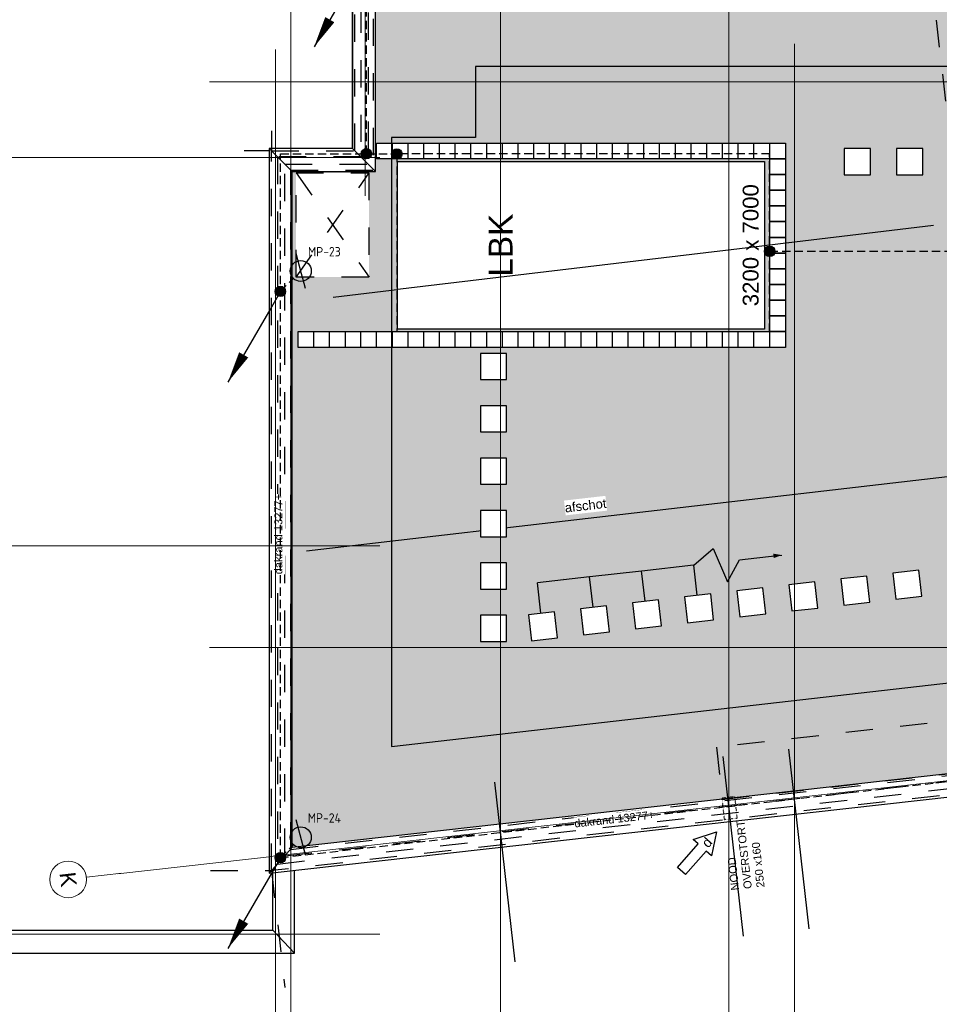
# Model space of a CAD drawing. Extents: x -38005 to 156061, y -31182 to 68140.
# Tile 3 of 48: x -9146 to 8402, y -3409 to 15390. Entities that reach past the tile are written whole.
import ezdxf
from ezdxf.enums import TextEntityAlignment as Align

# ---------------------------------------------------------------- set-up
doc = ezdxf.new("R2010")
doc.units = 0
doc.header["$LTSCALE"] = 50
doc.set_wipeout_variables(frame=1)
for name, pattern in [('HIDDEN2', [4.7625, 3.175, -1.5875]), ('STYLE_01', [0.41664, 0.20828, -0.20836]), ('STYLE_11', [5, 3.888855, -0.416718, 0.277786, -0.416641]), ('STYLE_13', [0.196838, 0.039368, -0.157471])]:
    doc.linetypes.add(name, pattern=pattern)
doc.layers.get('0').update_dxf_attribs({"linetype": 'CONTINUOUS'})
for name, color, linetype, lineweight in [('00 ALGEMEEN', 7, 'CONTINUOUS', 15), ('05 LINE-.Stramien', 1, 'STYLE_11', 15), ('stramienen', 1, 'CONTINUOUS', 15)]:
    doc.layers.add(name, color=color, linetype=linetype, lineweight=lineweight)
for name, color, linetype in [('AB$1A---_ATTRIB035', 8, 'CONTINUOUS'), ('AL$1A---_ALGEMEEN', 8, 'CONTINUOUS'), ('AM$1A---_ARCERING', 8, 'CONTINUOUS'), ('AT$1A---_TEKST025', 8, 'CONTINUOUS'), ('AT$1A---_TEKST035', 8, 'CONTINUOUS'), ('AT$1A---_TEKST100', 8, 'CONTINUOUS'), ('BOUWKUNDIG', 8, 'CONTINUOUS'), ('EL6121--', 3, 'CONTINUOUS')]:
    doc.layers.add(name, color=color, linetype=linetype)
doc.styles.add('Arial', font='ARIAL.TTF')
doc.styles.add('BURO-018', font='ISO.shx', dxfattribs={"height": 90})
doc.styles.add('Helvetica', font='txt')
doc.styles.add('ISO18', font='iso', dxfattribs={"height": 180})
doc.styles.get("Standard").update_dxf_attribs({"font": 'ISOCP'})
doc.dimstyles.new('VyA', dxfattribs={"dimtxt": 2.272868, "dimasz": 2.120801, "dimexe": 1.5, "dimexo": 1.59, "dimgap": 0.5, "dimtad": 1, "dimdec": 0, "dimzin": 11, "dimtxsty": 'Arial', "dimblk": 'VW_SLASH', "dimcen": 0, "dimdle": 1, "dimazin": 0, "dimtfac": 0.8, "dimtdec": 0, "dimtix": 1, "dimtmove": 0, "dimatfit": 0, "dimldrblk": 'VW_FILLEDARROW', "dimfxl": 0, "dimfrac": 2, "dimtolj": 1, "dimtzin": 11, "dimarcsym": 0})

# ---------------------------------------------------------------- blocks, each defined once
blk = doc.blocks.new('tegel 500x500')
at = {"color": 0}
blk.add_wipeout([(-250, 250), (250, 250), (250, -250), (-250, -250)], dxfattribs=at).dxf.layer = 'AL$1A---_ALGEMEEN'
at = {"layer": 'AL$1A---_ALGEMEEN', "color": 0}
blk.add_lwpolyline([(-250, 250), (250, 250), (250, -250), (-250, -250)], close=True, dxfattribs=at)
blk = doc.blocks.new('Group-19')
at = {"color": 0}
for points in [[(-58722, -15445), (-58422, -15445), (-58422, -15745), (-58722, -15745)], [(-60222, -19045), (-59922, -19045), (-59922, -19345), (-60222, -19345)], [(-59322, -19045), (-59022, -19045), (-59022, -19345), (-59322, -19345)]]:
    blk.add_wipeout(points, dxfattribs=at).dxf.layer = 'AL$1A---_ALGEMEEN'
at = {"layer": 'AL$1A---_ALGEMEEN', "color": 0}
for points in [[(-58722, -15445), (-58422, -15445), (-58422, -15745), (-58722, -15745)], [(-60222, -19045), (-59922, -19045), (-59922, -19345), (-60222, -19345)], [(-59322, -19045), (-59022, -19045), (-59022, -19345), (-59322, -19345)]]:
    blk.add_lwpolyline(points, close=True, dxfattribs=at)
at = {"color": 0}
for points in [[(-58422, -15445), (-58122, -15445), (-58122, -15745), (-58422, -15745)], [(-59922, -19045), (-59622, -19045), (-59622, -19345), (-59922, -19345)], [(-59022, -19045), (-58722, -19045), (-58722, -19345), (-59022, -19345)]]:
    blk.add_wipeout(points, dxfattribs=at).dxf.layer = 'AL$1A---_ALGEMEEN'
at = {"layer": 'AL$1A---_ALGEMEEN', "color": 0}
for points in [[(-58422, -15445), (-58122, -15445), (-58122, -15745), (-58422, -15745)], [(-59922, -19045), (-59622, -19045), (-59622, -19345), (-59922, -19345)], [(-59022, -19045), (-58722, -19045), (-58722, -19345), (-59022, -19345)]]:
    blk.add_lwpolyline(points, close=True, dxfattribs=at)
at = {"color": 0}
for points in [[(-58122, -15445), (-57822, -15445), (-57822, -15745), (-58122, -15745)], [(-59622, -19045), (-59322, -19045), (-59322, -19345), (-59622, -19345)], [(-58722, -19045), (-58422, -19045), (-58422, -19345), (-58722, -19345)]]:
    blk.add_wipeout(points, dxfattribs=at).dxf.layer = 'AL$1A---_ALGEMEEN'
at = {"layer": 'AL$1A---_ALGEMEEN', "color": 0}
for points in [[(-58122, -15445), (-57822, -15445), (-57822, -15745), (-58122, -15745)], [(-59622, -19045), (-59322, -19045), (-59322, -19345), (-59622, -19345)], [(-58722, -19045), (-58422, -19045), (-58422, -19345), (-58722, -19345)]]:
    blk.add_lwpolyline(points, close=True, dxfattribs=at)
at = {"color": 0}
for points in [[(-57822, -15445), (-57522, -15445), (-57522, -15745), (-57822, -15745)], [(-58422, -19045), (-58122, -19045), (-58122, -19345), (-58422, -19345)]]:
    blk.add_wipeout(points, dxfattribs=at).dxf.layer = 'AL$1A---_ALGEMEEN'
at = {"layer": 'AL$1A---_ALGEMEEN', "color": 0}
for points in [[(-57822, -15445), (-57522, -15445), (-57522, -15745), (-57822, -15745)], [(-58422, -19045), (-58122, -19045), (-58122, -19345), (-58422, -19345)]]:
    blk.add_lwpolyline(points, close=True, dxfattribs=at)
at = {"color": 0}
for points in [[(-57522, -15445), (-57222, -15445), (-57222, -15745), (-57522, -15745)], [(-58122, -19045), (-57822, -19045), (-57822, -19345), (-58122, -19345)]]:
    blk.add_wipeout(points, dxfattribs=at).dxf.layer = 'AL$1A---_ALGEMEEN'
at = {"layer": 'AL$1A---_ALGEMEEN', "color": 0}
for points in [[(-57522, -15445), (-57222, -15445), (-57222, -15745), (-57522, -15745)], [(-58122, -19045), (-57822, -19045), (-57822, -19345), (-58122, -19345)]]:
    blk.add_lwpolyline(points, close=True, dxfattribs=at)
at = {"color": 0}
for points in [[(-57222, -15445), (-56922, -15445), (-56922, -15745), (-57222, -15745)], [(-57822, -19045), (-57522, -19045), (-57522, -19345), (-57822, -19345)]]:
    blk.add_wipeout(points, dxfattribs=at).dxf.layer = 'AL$1A---_ALGEMEEN'
at = {"layer": 'AL$1A---_ALGEMEEN', "color": 0}
for points in [[(-57222, -15445), (-56922, -15445), (-56922, -15745), (-57222, -15745)], [(-57822, -19045), (-57522, -19045), (-57522, -19345), (-57822, -19345)]]:
    blk.add_lwpolyline(points, close=True, dxfattribs=at)
at = {"color": 0}
for points in [[(-56922, -15445), (-56622, -15445), (-56622, -15745), (-56922, -15745)], [(-57522, -19045), (-57222, -19045), (-57222, -19345), (-57522, -19345)]]:
    blk.add_wipeout(points, dxfattribs=at).dxf.layer = 'AL$1A---_ALGEMEEN'
at = {"layer": 'AL$1A---_ALGEMEEN', "color": 0}
for points in [[(-56922, -15445), (-56622, -15445), (-56622, -15745), (-56922, -15745)], [(-57522, -19045), (-57222, -19045), (-57222, -19345), (-57522, -19345)]]:
    blk.add_lwpolyline(points, close=True, dxfattribs=at)
at = {"color": 0}
for points in [[(-56622, -15445), (-56322, -15445), (-56322, -15745), (-56622, -15745)], [(-57222, -19045), (-56922, -19045), (-56922, -19345), (-57222, -19345)]]:
    blk.add_wipeout(points, dxfattribs=at).dxf.layer = 'AL$1A---_ALGEMEEN'
at = {"layer": 'AL$1A---_ALGEMEEN', "color": 0}
for points in [[(-56622, -15445), (-56322, -15445), (-56322, -15745), (-56622, -15745)], [(-57222, -19045), (-56922, -19045), (-56922, -19345), (-57222, -19345)]]:
    blk.add_lwpolyline(points, close=True, dxfattribs=at)
at = {"color": 0}
for points in [[(-56322, -15445), (-56022, -15445), (-56022, -15745), (-56322, -15745)], [(-56922, -19045), (-56622, -19045), (-56622, -19345), (-56922, -19345)]]:
    blk.add_wipeout(points, dxfattribs=at).dxf.layer = 'AL$1A---_ALGEMEEN'
at = {"layer": 'AL$1A---_ALGEMEEN', "color": 0}
for points in [[(-56322, -15445), (-56022, -15445), (-56022, -15745), (-56322, -15745)], [(-56922, -19045), (-56622, -19045), (-56622, -19345), (-56922, -19345)]]:
    blk.add_lwpolyline(points, close=True, dxfattribs=at)
at = {"color": 0}
for points in [[(-56022, -15445), (-55722, -15445), (-55722, -15745), (-56022, -15745)], [(-56622, -19045), (-56322, -19045), (-56322, -19345), (-56622, -19345)]]:
    blk.add_wipeout(points, dxfattribs=at).dxf.layer = 'AL$1A---_ALGEMEEN'
at = {"layer": 'AL$1A---_ALGEMEEN', "color": 0}
for points in [[(-56022, -15445), (-55722, -15445), (-55722, -15745), (-56022, -15745)], [(-56622, -19045), (-56322, -19045), (-56322, -19345), (-56622, -19345)]]:
    blk.add_lwpolyline(points, close=True, dxfattribs=at)
at = {"color": 0}
for points in [[(-55722, -15445), (-55422, -15445), (-55422, -15745), (-55722, -15745)], [(-56322, -19045), (-56022, -19045), (-56022, -19345), (-56322, -19345)]]:
    blk.add_wipeout(points, dxfattribs=at).dxf.layer = 'AL$1A---_ALGEMEEN'
at = {"layer": 'AL$1A---_ALGEMEEN', "color": 0}
for points in [[(-55722, -15445), (-55422, -15445), (-55422, -15745), (-55722, -15745)], [(-56322, -19045), (-56022, -19045), (-56022, -19345), (-56322, -19345)]]:
    blk.add_lwpolyline(points, close=True, dxfattribs=at)
at = {"color": 0}
for points in [[(-55422, -15445), (-55122, -15445), (-55122, -15745), (-55422, -15745)], [(-56022, -19045), (-55722, -19045), (-55722, -19345), (-56022, -19345)]]:
    blk.add_wipeout(points, dxfattribs=at).dxf.layer = 'AL$1A---_ALGEMEEN'
at = {"layer": 'AL$1A---_ALGEMEEN', "color": 0}
for points in [[(-55422, -15445), (-55122, -15445), (-55122, -15745), (-55422, -15745)], [(-56022, -19045), (-55722, -19045), (-55722, -19345), (-56022, -19345)]]:
    blk.add_lwpolyline(points, close=True, dxfattribs=at)
at = {"color": 0}
for points in [[(-55122, -15445), (-54822, -15445), (-54822, -15745), (-55122, -15745)], [(-55722, -19045), (-55422, -19045), (-55422, -19345), (-55722, -19345)]]:
    blk.add_wipeout(points, dxfattribs=at).dxf.layer = 'AL$1A---_ALGEMEEN'
at = {"layer": 'AL$1A---_ALGEMEEN', "color": 0}
for points in [[(-55122, -15445), (-54822, -15445), (-54822, -15745), (-55122, -15745)], [(-55722, -19045), (-55422, -19045), (-55422, -19345), (-55722, -19345)]]:
    blk.add_lwpolyline(points, close=True, dxfattribs=at)
at = {"color": 0}
for points in [[(-54822, -15445), (-54522, -15445), (-54522, -15745), (-54822, -15745)], [(-55422, -19045), (-55122, -19045), (-55122, -19345), (-55422, -19345)]]:
    blk.add_wipeout(points, dxfattribs=at).dxf.layer = 'AL$1A---_ALGEMEEN'
at = {"layer": 'AL$1A---_ALGEMEEN', "color": 0}
for points in [[(-54822, -15445), (-54522, -15445), (-54522, -15745), (-54822, -15745)], [(-55422, -19045), (-55122, -19045), (-55122, -19345), (-55422, -19345)]]:
    blk.add_lwpolyline(points, close=True, dxfattribs=at)
at = {"color": 0}
for points in [[(-54522, -15445), (-54222, -15445), (-54222, -15745), (-54522, -15745)], [(-55122, -19045), (-54822, -19045), (-54822, -19345), (-55122, -19345)]]:
    blk.add_wipeout(points, dxfattribs=at).dxf.layer = 'AL$1A---_ALGEMEEN'
at = {"layer": 'AL$1A---_ALGEMEEN', "color": 0}
for points in [[(-54522, -15445), (-54222, -15445), (-54222, -15745), (-54522, -15745)], [(-55122, -19045), (-54822, -19045), (-54822, -19345), (-55122, -19345)]]:
    blk.add_lwpolyline(points, close=True, dxfattribs=at)
at = {"color": 0}
for points in [[(-54222, -15445), (-53922, -15445), (-53922, -15745), (-54222, -15745)], [(-54822, -19045), (-54522, -19045), (-54522, -19345), (-54822, -19345)]]:
    blk.add_wipeout(points, dxfattribs=at).dxf.layer = 'AL$1A---_ALGEMEEN'
at = {"layer": 'AL$1A---_ALGEMEEN', "color": 0}
for points in [[(-54222, -15445), (-53922, -15445), (-53922, -15745), (-54222, -15745)], [(-54822, -19045), (-54522, -19045), (-54522, -19345), (-54822, -19345)]]:
    blk.add_lwpolyline(points, close=True, dxfattribs=at)
at = {"color": 0}
for points in [[(-53922, -15445), (-53622, -15445), (-53622, -15745), (-53922, -15745)], [(-54522, -19045), (-54222, -19045), (-54222, -19345), (-54522, -19345)]]:
    blk.add_wipeout(points, dxfattribs=at).dxf.layer = 'AL$1A---_ALGEMEEN'
at = {"layer": 'AL$1A---_ALGEMEEN', "color": 0}
for points in [[(-53922, -15445), (-53622, -15445), (-53622, -15745), (-53922, -15745)], [(-54522, -19045), (-54222, -19045), (-54222, -19345), (-54522, -19345)]]:
    blk.add_lwpolyline(points, close=True, dxfattribs=at)
at = {"color": 0}
for points in [[(-53622, -15445), (-53322, -15445), (-53322, -15745), (-53622, -15745)], [(-54222, -19045), (-53922, -19045), (-53922, -19345), (-54222, -19345)]]:
    blk.add_wipeout(points, dxfattribs=at).dxf.layer = 'AL$1A---_ALGEMEEN'
at = {"layer": 'AL$1A---_ALGEMEEN', "color": 0}
for points in [[(-53622, -15445), (-53322, -15445), (-53322, -15745), (-53622, -15745)], [(-54222, -19045), (-53922, -19045), (-53922, -19345), (-54222, -19345)]]:
    blk.add_lwpolyline(points, close=True, dxfattribs=at)
at = {"color": 0}
for points in [[(-53322, -15445), (-53022, -15445), (-53022, -15745), (-53322, -15745)], [(-53922, -19045), (-53622, -19045), (-53622, -19345), (-53922, -19345)]]:
    blk.add_wipeout(points, dxfattribs=at).dxf.layer = 'AL$1A---_ALGEMEEN'
at = {"layer": 'AL$1A---_ALGEMEEN', "color": 0}
for points in [[(-53322, -15445), (-53022, -15445), (-53022, -15745), (-53322, -15745)], [(-53922, -19045), (-53622, -19045), (-53622, -19345), (-53922, -19345)]]:
    blk.add_lwpolyline(points, close=True, dxfattribs=at)
at = {"color": 0}
for points in [[(-53022, -15445), (-52722, -15445), (-52722, -15745), (-53022, -15745)], [(-53622, -19045), (-53322, -19045), (-53322, -19345), (-53622, -19345)]]:
    blk.add_wipeout(points, dxfattribs=at).dxf.layer = 'AL$1A---_ALGEMEEN'
at = {"layer": 'AL$1A---_ALGEMEEN', "color": 0}
for points in [[(-53022, -15445), (-52722, -15445), (-52722, -15745), (-53022, -15745)], [(-53622, -19045), (-53322, -19045), (-53322, -19345), (-53622, -19345)]]:
    blk.add_lwpolyline(points, close=True, dxfattribs=at)
at = {"color": 0}
for points in [[(-52722, -15445), (-52422, -15445), (-52422, -15745), (-52722, -15745)], [(-53322, -19045), (-53022, -19045), (-53022, -19345), (-53322, -19345)]]:
    blk.add_wipeout(points, dxfattribs=at).dxf.layer = 'AL$1A---_ALGEMEEN'
at = {"layer": 'AL$1A---_ALGEMEEN', "color": 0}
for points in [[(-52722, -15445), (-52422, -15445), (-52422, -15745), (-52722, -15745)], [(-53322, -19045), (-53022, -19045), (-53022, -19345), (-53322, -19345)]]:
    blk.add_lwpolyline(points, close=True, dxfattribs=at)
at = {"color": 0}
for points in [[(-52422, -15445), (-52122, -15445), (-52122, -15745), (-52422, -15745)], [(-53022, -19045), (-52722, -19045), (-52722, -19345), (-53022, -19345)]]:
    blk.add_wipeout(points, dxfattribs=at).dxf.layer = 'AL$1A---_ALGEMEEN'
at = {"layer": 'AL$1A---_ALGEMEEN', "color": 0}
for points in [[(-52422, -15445), (-52122, -15445), (-52122, -15745), (-52422, -15745)], [(-53022, -19045), (-52722, -19045), (-52722, -19345), (-53022, -19345)]]:
    blk.add_lwpolyline(points, close=True, dxfattribs=at)
at = {"color": 0}
for points in [[(-52122, -15445), (-51822, -15445), (-51822, -15745), (-52122, -15745)], [(-52722, -19045), (-52422, -19045), (-52422, -19345), (-52722, -19345)]]:
    blk.add_wipeout(points, dxfattribs=at).dxf.layer = 'AL$1A---_ALGEMEEN'
at = {"layer": 'AL$1A---_ALGEMEEN', "color": 0}
for points in [[(-52122, -15445), (-51822, -15445), (-51822, -15745), (-52122, -15745)], [(-52722, -19045), (-52422, -19045), (-52422, -19345), (-52722, -19345)]]:
    blk.add_lwpolyline(points, close=True, dxfattribs=at)
at = {"color": 0}
for points in [[(-51822, -15445), (-51522, -15445), (-51522, -15745), (-51822, -15745)], [(-52422, -19045), (-52122, -19045), (-52122, -19345), (-52422, -19345)]]:
    blk.add_wipeout(points, dxfattribs=at).dxf.layer = 'AL$1A---_ALGEMEEN'
at = {"layer": 'AL$1A---_ALGEMEEN', "color": 0}
for points in [[(-51822, -15445), (-51522, -15445), (-51522, -15745), (-51822, -15745)], [(-52422, -19045), (-52122, -19045), (-52122, -19345), (-52422, -19345)]]:
    blk.add_lwpolyline(points, close=True, dxfattribs=at)
at = {"color": 0}
for points in [[(-51522, -15445), (-51222, -15445), (-51222, -15745), (-51522, -15745)], [(-52122, -19045), (-51822, -19045), (-51822, -19345), (-52122, -19345)]]:
    blk.add_wipeout(points, dxfattribs=at).dxf.layer = 'AL$1A---_ALGEMEEN'
at = {"layer": 'AL$1A---_ALGEMEEN', "color": 0}
for points in [[(-51522, -15445), (-51222, -15445), (-51222, -15745), (-51522, -15745)], [(-52122, -19045), (-51822, -19045), (-51822, -19345), (-52122, -19345)]]:
    blk.add_lwpolyline(points, close=True, dxfattribs=at)
at = {"color": 0}
for points in [[(-51222, -15445), (-50922, -15445), (-50922, -15745), (-51222, -15745)], [(-51822, -19045), (-51522, -19045), (-51522, -19345), (-51822, -19345)]]:
    blk.add_wipeout(points, dxfattribs=at).dxf.layer = 'AL$1A---_ALGEMEEN'
at = {"layer": 'AL$1A---_ALGEMEEN', "color": 0}
for points in [[(-51222, -15445), (-50922, -15445), (-50922, -15745), (-51222, -15745)], [(-51822, -19045), (-51522, -19045), (-51522, -19345), (-51822, -19345)]]:
    blk.add_lwpolyline(points, close=True, dxfattribs=at)
at = {"color": 0}
for points in [[(-51222, -15745), (-50922, -15745), (-50922, -16045), (-51222, -16045)], [(-51522, -19045), (-51222, -19045), (-51222, -19345), (-51522, -19345)]]:
    blk.add_wipeout(points, dxfattribs=at).dxf.layer = 'AL$1A---_ALGEMEEN'
at = {"layer": 'AL$1A---_ALGEMEEN', "color": 0}
for points in [[(-51222, -15745), (-50922, -15745), (-50922, -16045), (-51222, -16045)], [(-51522, -19045), (-51222, -19045), (-51222, -19345), (-51522, -19345)]]:
    blk.add_lwpolyline(points, close=True, dxfattribs=at)
at = {"color": 0}
for points in [[(-51222, -16045), (-50922, -16045), (-50922, -16345), (-51222, -16345)], [(-51222, -19045), (-50922, -19045), (-50922, -19345), (-51222, -19345)]]:
    blk.add_wipeout(points, dxfattribs=at).dxf.layer = 'AL$1A---_ALGEMEEN'
at = {"layer": 'AL$1A---_ALGEMEEN', "color": 0}
for points in [[(-51222, -16045), (-50922, -16045), (-50922, -16345), (-51222, -16345)], [(-51222, -19045), (-50922, -19045), (-50922, -19345), (-51222, -19345)]]:
    blk.add_lwpolyline(points, close=True, dxfattribs=at)
at = {"color": 0}
blk.add_wipeout([(-51222, -16345), (-50922, -16345), (-50922, -16645), (-51222, -16645)], dxfattribs=at).dxf.layer = 'AL$1A---_ALGEMEEN'
at = {"layer": 'AL$1A---_ALGEMEEN', "color": 0}
blk.add_lwpolyline([(-51222, -16345), (-50922, -16345), (-50922, -16645), (-51222, -16645)], close=True, dxfattribs=at)
at = {"color": 0}
blk.add_wipeout([(-51222, -16645), (-50922, -16645), (-50922, -16945), (-51222, -16945)], dxfattribs=at).dxf.layer = 'AL$1A---_ALGEMEEN'
at = {"layer": 'AL$1A---_ALGEMEEN', "color": 0}
blk.add_lwpolyline([(-51222, -16645), (-50922, -16645), (-50922, -16945), (-51222, -16945)], close=True, dxfattribs=at)
at = {"color": 0}
blk.add_wipeout([(-51222, -16945), (-50922, -16945), (-50922, -17245), (-51222, -17245)], dxfattribs=at).dxf.layer = 'AL$1A---_ALGEMEEN'
at = {"layer": 'AL$1A---_ALGEMEEN', "color": 0}
blk.add_lwpolyline([(-51222, -16945), (-50922, -16945), (-50922, -17245), (-51222, -17245)], close=True, dxfattribs=at)
at = {"color": 0}
blk.add_wipeout([(-51222, -17245), (-50922, -17245), (-50922, -17545), (-51222, -17545)], dxfattribs=at).dxf.layer = 'AL$1A---_ALGEMEEN'
at = {"layer": 'AL$1A---_ALGEMEEN', "color": 0}
blk.add_lwpolyline([(-51222, -17245), (-50922, -17245), (-50922, -17545), (-51222, -17545)], close=True, dxfattribs=at)
at = {"color": 0}
blk.add_wipeout([(-51222, -17545), (-50922, -17545), (-50922, -17845), (-51222, -17845)], dxfattribs=at).dxf.layer = 'AL$1A---_ALGEMEEN'
at = {"layer": 'AL$1A---_ALGEMEEN', "color": 0}
blk.add_lwpolyline([(-51222, -17545), (-50922, -17545), (-50922, -17845), (-51222, -17845)], close=True, dxfattribs=at)
at = {"color": 0}
blk.add_wipeout([(-51222, -17845), (-50922, -17845), (-50922, -18145), (-51222, -18145)], dxfattribs=at).dxf.layer = 'AL$1A---_ALGEMEEN'
at = {"layer": 'AL$1A---_ALGEMEEN', "color": 0}
blk.add_lwpolyline([(-51222, -17845), (-50922, -17845), (-50922, -18145), (-51222, -18145)], close=True, dxfattribs=at)
at = {"color": 0}
blk.add_wipeout([(-51222, -18145), (-50922, -18145), (-50922, -18445), (-51222, -18445)], dxfattribs=at).dxf.layer = 'AL$1A---_ALGEMEEN'
at = {"layer": 'AL$1A---_ALGEMEEN', "color": 0}
blk.add_lwpolyline([(-51222, -18145), (-50922, -18145), (-50922, -18445), (-51222, -18445)], close=True, dxfattribs=at)
at = {"color": 0}
blk.add_wipeout([(-51222, -18445), (-50922, -18445), (-50922, -18745), (-51222, -18745)], dxfattribs=at).dxf.layer = 'AL$1A---_ALGEMEEN'
at = {"layer": 'AL$1A---_ALGEMEEN', "color": 0}
blk.add_lwpolyline([(-51222, -18445), (-50922, -18445), (-50922, -18745), (-51222, -18745)], close=True, dxfattribs=at)
at = {"color": 0}
blk.add_wipeout([(-51222, -18745), (-50922, -18745), (-50922, -19045), (-51222, -19045)], dxfattribs=at).dxf.layer = 'AL$1A---_ALGEMEEN'
at = {"layer": 'AL$1A---_ALGEMEEN', "color": 0}
blk.add_lwpolyline([(-51222, -18745), (-50922, -18745), (-50922, -19045), (-51222, -19045)], close=True, dxfattribs=at)
blk = doc.blocks.new('Group-25')
at = {"layer": 'AL$1A---_ALGEMEEN', "color": 0}
for p, q in [((-50469.4513, -30446.5658), (-50854.4709, -27018.1172)), ((-51722.5741, -30587.2933), (-52107.5937, -27158.8447)), ((-56079.6851, -31076.6031), (-56464.7047, -27648.1544))]:
    blk.add_line(p, q, dxfattribs=at)
blk = doc.blocks.new('Group-26')
at = {"layer": 'AL$1A---_ALGEMEEN', "color": 0, "xscale": -1, "rotation": 96.52000000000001}
for p in [(-48594, -23875), (-50581, -24102), (-49587, -23988), (-52568, -24329), (-51574, -24216), (-53561, -24443), (-55548, -24670), (-54555, -24556)]:
    blk.add_blockref('tegel 500x500', p, dxfattribs=at)
blk = doc.blocks.new('LBK')
at = {"color": 0}
blk.add_wipeout([(-1600, 3500), (1600, 3500), (1600, -3500), (-1600, -3500)], dxfattribs=at).dxf.layer = 'AL$1A---_ALGEMEEN'
at = {"layer": 'AL$1A---_ALGEMEEN', "color": 0}
blk.add_lwpolyline([(-1600, 3500), (1600, 3500), (1600, -3500), (-1600, -3500)], close=True, dxfattribs=at)
at = {"layer": 'AT$1A---_TEKST100', "line_spacing_factor": 0.967741, "style": 'Arial'}
for s, insert, char_height, attachment_point in [('{\\C256;\\lLBK}', (-600, 1762), 454.57, 1), ('{\\C256;\\l3200 x 7000}', (0, -3085), 303.05, 2)]:
    blk.add_mtext(s, dxfattribs=dict(at, insert=insert, char_height=char_height, attachment_point=attachment_point))
blk = doc.blocks.new('Group-35')
at = {"layer": 'AL$1A---_ALGEMEEN', "color": 0}
blk.add_line((-51170, -23331), (-50991, -23311), dxfattribs=at)
blk.add_lwpolyline([(-52670, -23502), (-52303, -23189), (-52030, -23822), (-51796, -23402), (-51080, -23321)], dxfattribs=at)
blk.add_solid([(-50991, -23311), (-51145, -23369), (-51153, -23285)], dxfattribs=at)
blk = doc.blocks.new('VW_SLASH')
at = {"layer": 'AL$1A---_ALGEMEEN', "color": 0, "linetype": 'ByBlock', "lineweight": -2}
blk.add_line((0, 0), (-1, 0), dxfattribs=at)
at = {"layer": 'AL$1A---_ALGEMEEN', "color": 0, "linetype": 'ByBlock', "lineweight": 5}
blk.add_line((0.5, 0.5), (-0.5, -0.5), dxfattribs=at)
blk = doc.blocks.new('*D134')
at = {"layer": 'AL$1A---_ALGEMEEN', "color": 0, "lineweight": -2}
for p, q in [((-55586, -24420), (-55652, -23842)), ((-54661, -23730), (-55650, -23843)), ((-54593, -24307), (-54659, -23728))]:
    blk.add_line(p, q, dxfattribs=at)
at = {"layer": 'AL$1A---_ALGEMEEN', "color": 0, "lineweight": -2, "xscale": 2.12080078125, "yscale": 2.12080078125, "zscale": 2.12080078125}
for p, rotation in [((-55652, -23843), 186.5171079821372), ((-54659, -23730), 6.51710798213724)]:
    blk.add_blockref('VW_SLASH', p, dxfattribs=dict(at, rotation=rotation))
at = {"layer": 'AT$1A---_TEKST025', "insert": (-55158, -23760), "char_height": 2.27, "attachment_point": 5, "rotation": 6.5171, "style": 'Arial'}
blk.add_mtext('\\A1;50000', dxfattribs=at)
blk = doc.blocks.new('VW_FILLEDARROW')
at = {"layer": 'AL$1A---_ALGEMEEN', "color": 0, "lineweight": -2}
blk.add_solid([(0, 0), (0.5, 0.5), (0.5, -0.5)], dxfattribs=at)
blk = doc.blocks.new('*D135')
at = {"layer": 'AL$1A---_ALGEMEEN', "color": 0, "lineweight": -2}
for p, q in [((-53667, -23616), (-54657, -23729)), ((-53599, -24193), (-53665, -23615)), ((-54593, -24307), (-54659, -23728))]:
    blk.add_line(p, q, dxfattribs=at)
at = {"layer": 'AL$1A---_ALGEMEEN', "color": 0, "lineweight": -2, "xscale": 2.12080078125, "yscale": 2.12080078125, "zscale": 2.12080078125}
for p, rotation in [((-53665, -23616), 6.51710798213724), ((-54659, -23730), 186.5171079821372)]:
    blk.add_blockref('VW_SLASH', p, dxfattribs=dict(at, rotation=rotation))
at = {"layer": 'AT$1A---_TEKST025', "insert": (-54165, -23647), "char_height": 2.27, "attachment_point": 5, "rotation": 6.5171, "style": 'Arial'}
blk.add_mtext('\\A1;50000', dxfattribs=at)
blk = doc.blocks.new('*D136')
at = {"layer": 'AL$1A---_ALGEMEEN', "color": 0, "lineweight": -2}
for p, q in [((-53599, -24193), (-53665, -23615)), ((-52674, -23503), (-53663, -23616)), ((-52606, -24080), (-52672, -23501))]:
    blk.add_line(p, q, dxfattribs=at)
at = {"layer": 'AL$1A---_ALGEMEEN', "color": 0, "lineweight": -2, "xscale": 2.12080078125, "yscale": 2.12080078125, "zscale": 2.12080078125}
for p, rotation in [((-53665, -23616), 186.5171079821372), ((-52672, -23503), 6.51710798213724)]:
    blk.add_blockref('VW_SLASH', p, dxfattribs=dict(at, rotation=rotation))
at = {"layer": 'AT$1A---_TEKST025', "insert": (-53171, -23533), "char_height": 2.27, "attachment_point": 5, "rotation": 6.5171, "style": 'Arial'}
blk.add_mtext('\\A1;50000', dxfattribs=at)
blk = doc.blocks.new('wijz. pijl 01')
at = {"color": 0}
blk.add_wipeout([(1005, 102), (1005, -102), (405, -102), (405, -234), (0, 0), (405, 234), (405, 102)], dxfattribs=at).dxf.layer = 'AL$1A---_ALGEMEEN'
at = {"layer": 'AL$1A---_ALGEMEEN', "color": 0}
blk.add_lwpolyline([(1005, 102), (1005, -102), (405, -102), (405, -234), (0, 0), (405, 234), (405, 102)], close=True, dxfattribs=at)
at = {"layer": 'AL$1A---_ALGEMEEN', "color": 0, "style": 'Helvetica'}
blk.add_attdef('datum', text='', height=190, dxfattribs=at).set_placement((274, 1), align=Align.MIDDLE_CENTER)
blk = doc.blocks.new('noodoverstort 420')
at = {"layer": 'AL$1A---_ALGEMEEN', "color": 0, "linetype": 'STYLE_13'}
blk.add_lwpolyline([(-400, 120), (20, 120), (20, -120), (-400, -120)], close=True, dxfattribs=at)
at = {"layer": 'AT$1A---_TEKST100', "insert": (-1763, 144), "char_height": 151.52, "attachment_point": 1, "line_spacing_factor": 0.967741, "style": 'Arial'}
blk.add_mtext('{\\C256;\\lNOOD\\POVERSTORT\\P250 x160}', dxfattribs=at)
blk = doc.blocks.new('Group-49')
at = {"layer": 'AL$1A---_ALGEMEEN', "color": 0, "rotation": 96.42345233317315}
blk.add_blockref('noodoverstort 420', (-52009, -27954), dxfattribs=at)
blk = doc.blocks.new('stramiennr horiz.')
at = {"layer": '00 ALGEMEEN', "color": 0, "flags": 1}
blk.add_attdef('stramiennummer', (-1379, -895), '', height=303, dxfattribs=at)
at = {"linetype": 'Continuous'}
blk.add_wipeout([(-1029, -350), (-1037, -350), (-1046, -350), (-1054, -349), (-1063, -348), (-1072, -347), (-1080, -346), (-1089, -345), (-1097, -343), (-1105, -341), (-1114, -340), (-1122, -337), (-1130, -335), (-1139, -332), (-1147, -330), (-1155, -327), (-1163, -323), (-1171, -320), (-1178, -316), (-1186, -313), (-1194, -309), (-1201, -305), (-1209, -300), (-1216, -296), (-1223, -291), (-1230, -286), (-1237, -281), (-1244, -276), (-1251, -271), (-1257, -265), (-1264, -259), (-1270, -253), (-1276, -247), (-1282, -241), (-1288, -235), (-1294, -229), (-1299, -222), (-1305, -215), (-1310, -208), (-1315, -202), (-1320, -194), (-1324, -187), (-1329, -180), (-1333, -173), (-1337, -165), (-1341, -157), (-1345, -150), (-1349, -142), (-1352, -134), (-1355, -126), (-1358, -118), (-1361, -110), (-1364, -102), (-1366, -93), (-1368, -85), (-1370, -77), (-1372, -68), (-1374, -60), (-1375, -51), (-1376, -43), (-1377, -34), (-1378, -26), (-1378, -17), (-1379, -9), (-1379, 0), (-1379, 9), (-1378, 17), (-1378, 26), (-1377, 34), (-1376, 43), (-1375, 51), (-1374, 60), (-1372, 68), (-1370, 77), (-1368, 85), (-1366, 93), (-1364, 102), (-1361, 110), (-1358, 118), (-1355, 126), (-1352, 134), (-1349, 142), (-1345, 150), (-1341, 157), (-1337, 165), (-1333, 173), (-1329, 180), (-1324, 187), (-1320, 194), (-1315, 202), (-1310, 208), (-1305, 215), (-1299, 222), (-1294, 229), (-1288, 235), (-1282, 241), (-1276, 247), (-1270, 253), (-1264, 259), (-1257, 265), (-1251, 271), (-1244, 276), (-1237, 281), (-1230, 286), (-1223, 291), (-1216, 296), (-1209, 300), (-1201, 305), (-1194, 309), (-1186, 313), (-1178, 316), (-1171, 320), (-1163, 323), (-1155, 327), (-1147, 330), (-1139, 332), (-1130, 335), (-1122, 337), (-1114, 340), (-1105, 341), (-1097, 343), (-1089, 345), (-1080, 346), (-1072, 347), (-1063, 348), (-1054, 349), (-1046, 350), (-1037, 350), (-1029, 350), (-1020, 350), (-1012, 350), (-1003, 349), (-994, 348), (-986, 347), (-977, 346), (-969, 345), (-960, 343), (-952, 341), (-944, 340), (-935, 337), (-927, 335), (-919, 332), (-911, 330), (-903, 327), (-895, 323), (-887, 320), (-879, 316), (-871, 313), (-864, 309), (-856, 305), (-849, 300), (-842, 296), (-834, 291), (-827, 286), (-820, 281), (-813, 276), (-807, 271), (-800, 265), (-794, 259), (-787, 253), (-781, 247), (-775, 241), (-769, 235), (-764, 229), (-758, 222), (-753, 215), (-748, 208), (-743, 202), (-738, 194), (-733, 187), (-729, 180), (-724, 173), (-720, 165), (-716, 157), (-712, 150), (-709, 142), (-705, 134), (-702, 126), (-699, 118), (-696, 110), (-694, 102), (-691, 93), (-689, 85), (-687, 77), (-685, 68), (-684, 60), (-683, 51), (-681, 43), (-680, 34), (-680, 26), (-679, 17), (-679, 9), (-679, 0), (-679, -9), (-679, -17), (-680, -26), (-680, -34), (-681, -43), (-683, -51), (-684, -60), (-685, -68), (-687, -77), (-689, -85), (-691, -93), (-694, -102), (-696, -110), (-699, -118), (-702, -126), (-705, -134), (-709, -142), (-712, -150), (-716, -157), (-720, -165), (-724, -173), (-729, -180), (-733, -187), (-738, -194), (-743, -202), (-748, -208), (-753, -215), (-758, -222), (-764, -229), (-769, -235), (-775, -241), (-781, -247), (-787, -253), (-794, -259), (-800, -265), (-807, -271), (-813, -276), (-820, -281), (-827, -286), (-834, -291), (-842, -296), (-849, -300), (-856, -305), (-864, -309), (-871, -313), (-879, -316), (-887, -320), (-895, -323), (-903, -327), (-911, -330), (-919, -332), (-927, -335), (-935, -337), (-944, -340), (-952, -341), (-960, -343), (-969, -345), (-977, -346), (-986, -347), (-994, -348), (-1003, -349), (-1012, -350), (-1020, -350)], dxfattribs=at).dxf.layer = '05 LINE-.Stramien'
at = {"layer": '05 LINE-.Stramien', "linetype": 'Continuous'}
blk.add_line((-675, 0), (0, 0), dxfattribs=at)
blk.add_circle((-1029, 0), 350, dxfattribs=at)
at = {"layer": '05 LINE-.Stramien', "style": 'Arial'}
blk.add_attdef('stramien', text='', height=303, rotation=90, dxfattribs=at).set_placement((-1029, 0), align=Align.MIDDLE_CENTER)
blk = doc.blocks.new('E00169')
at = {"color": 0, "linetype": 'Continuous'}
blk.add_line((0, 0), (-5, -8.66), dxfattribs=at)
at = {"color": 0, "const_width": 0.5}
blk.add_lwpolyline([(-0.25, 0, 1), (0.25, 0, 1)], format="xyb", close=True, dxfattribs=at)
at = {"color": 0, "linetype": 'Continuous'}
blk.add_lwpolyline([(-5, -8.66, 0, 1, 0), (-3.5, -6.062, 1, 1, 0)], format="xyseb", dxfattribs=at)
blk.add_circle((0, 0), 0.5, dxfattribs=at)
blk = doc.blocks.new('E00438')
at = {"color": 0, "linetype": 'Continuous'}
blk.add_line((-0.866, -1.5), (0.866, 1.5), dxfattribs=at)
at = {"color": 0}
blk.add_circle((0, 0), 1, dxfattribs=at)
at = {"color": 0, "linetype": 'Continuous', "style": 'BURO-018', "flags": 1}
blk.add_attdef('E_MATCODE', text='', height=1.8, dxfattribs=at).set_placement((0, 0), align=Align.MIDDLE)
blk = doc.blocks.new('030201')
at = {"color": 0, "const_width": 0.5}
blk.add_lwpolyline([(-0.25, 0, 1), (0.25, 0, 1)], format="xyb", close=True, dxfattribs=at)
at = {"color": 0, "linetype": 'Continuous'}
blk.add_circle((0, 0), 0.5, dxfattribs=at)
at = {"color": 0, "linetype": 'Continuous', "style": 'BURO-018', "flags": 1}
blk.add_attdef('E_MATCODE', text='', height=1.8, dxfattribs=at).set_placement((0, 0), align=Align.MIDDLE)
blk = doc.blocks.new('Group-36')
at = {"layer": 'AL$1A---_ALGEMEEN', "color": 0}
blk.add_blockref('Group-35', (0, 0), dxfattribs=at)
for p1, p2, picture, middle in [((-53599.099, -24194.817), (-54592.637, -24308.317), '*D135', (-54164.957, -23646.785)), ((-52605.561, -24081.317), (-53599.099, -24194.817), '*D136', (-53171.419, -23533.285)), ((-54592.637, -24308.317), (-55586.175, -24421.816), '*D134', (-55158.495, -23760.285))]:
    dim = blk.add_aligned_dim(p1=p1, p2=p2, distance=-582.555, dimstyle='VyA', override={"dimtxt": 2.272868, "dimgap": 25, "dimlfac": 50, "dimpost": '<>', "dimtxsty": 'Arial', "dimtmove": 2}, dxfattribs=at)
    dim.commit()
    dim.dimension.update_dxf_attribs({"geometry": picture, "text_midpoint": middle})
blk = doc.blocks.new('200254 W 213 09-03-2007')
at = {"layer": 'AM$1A---_ARCERING', "linetype": 'Continuous', "lineweight": 0}
blk.add_hatch(color=9, dxfattribs=at).paths.add_polyline_path([(20519.87, 3945.85), (20519.87, 3526.05), (20168.06, 3525.49), (19424.07, 3526.05), (19424.07, 3945.85), (19233.75, 3945.85), (19233.75, 3346.25), (18987.13, 3346.24), (18987.13, 3267.64), (18955.33, 3267.64), (18955.33, 3009.54), (19478.27, 3068.27), (19479.08, 3061.62), (19565.7, 3071.35), (19564.89, 3078), (19997.73, 3126.6), (19997.29, 3130.53), (20095.18, 3141.59), (20095.64, 3137.6), (20528.41, 3186.2), (20529.15, 3179.54), (20615.71, 3189.27), (20614.96, 3195.92), (21016.33, 3240.99), (21016.33, 3945.85), (20717.81, 3945.85), (20717.81, 3736.65), (20608.05, 3736.65), (20608.05, 3945.85)])
at = {"layer": 'AL$1A---_ALGEMEEN', "linetype": 'STYLE_01'}
blk.add_line((18947.43, 3275.55), (18926.83, 3275.55), dxfattribs=at)
at = {"layer": 'AL$1A---_ALGEMEEN'}
blk.add_line((18956.22, 2969.15), (18947.85, 2977.95), dxfattribs=at)
at = {"layer": 'AL$1A---_ALGEMEEN', "flags": 128}
for points in [[(18990.35, 3601.55), (18990.35, 4194.87), (18405.45, 4194.75), (18405.45, 3280.19), (18664.45, 3280.19), (18664.45, 2969.15), (18956.22, 2969.15), (18956.22, 3001.79), (18946.62, 3000.75), (18946.62, 3275.55)], [(18946.62, 3275.55), (18978.37, 3275.55), (18978.37, 3354.15), (18990.35, 3354.15), (18990.35, 3592.74)]]:
    blk.add_lwpolyline(points, dxfattribs=at)
at = {"layer": 'AL$1A---_ALGEMEEN'}
blk.add_lwpolyline([(18947.43, 3275.55), (18979.23, 3275.55), (18979.23, 3354.15), (18981.55, 3354.15), (18981.55, 4186.07), (18414.25, 4185.95), (18414.25, 3280.19), (18664.45, 3280.19), (18664.45, 2977.94), (18947.85, 2977.95), (18947.85, 3000.75), (18947.43, 3000.75)], close=True, dxfattribs=at)
at = {"layer": 'stramienen', "linetype": 'STYLE_11', "ltscale": 50}
blk.add_line((18274.75, 2976.45), (18988.75, 2976.45), dxfattribs=at)
blk.add_wipeout([(19987.91, 3534.85), (19987.91, 3526.05), (19424.07, 3526.05), (19424.07, 3945.85), (19233.75, 3945.85), (19233.75, 3346.25), (19225.85, 3346.25), (19225.85, 3346.24), (18987.13, 3346.24), (18987.13, 3267.64), (18955.33, 3267.64), (18955.33, 3009.54), (19478.43, 3068.3), (19479.17, 3061.63), (19565.7, 3071.35), (19564.95, 3078.01), (19987.91, 3125.5), (19987.91, 3116.65), (19574.68, 3070.24), (19575.51, 3062.78), (19555.21, 3060.5), (19555.61, 3056.93), (19492.19, 3049.81), (19491.79, 3053.38), (19471.5, 3051.1), (19470.64, 3058.56), (18946.53, 2999.7), (18946.53, 3276.44), (18978.33, 3276.44), (18978.33, 3355.04), (19224.95, 3355.04), (19224.95, 3954.65), (19432.87, 3954.65), (19432.87, 3534.85)]).dxf.layer = 'AL$1A---_ALGEMEEN'
at = {"layer": 'AL$1A---_ALGEMEEN', "linetype": 'STYLE_01'}
for p, q in [((18947.43, 3283.19), (18947.43, 3275.54)), ((18952.47, 3006.35), (18952.47, 3270.51)), ((18954.81, 3008.82), (18954.81, 3268.17)), ((18952.47, 3006.35), (19470.88, 3064.56)), ((18954.81, 3008.84), (19477.73, 3067.57)), ((18924.13, 3000.71), (18947.85, 3000.71)), ((18947.43, 3000.71), (18952.45, 2956.04))]:
    blk.add_line(p, q, dxfattribs=at)
at = {"layer": 'AL$1A---_ALGEMEEN'}
for p, q in [((19212.73, 3151.91), (18960.73, 3122.65)), ((18946.53, 2999.7), (18955.33, 3009.54))]:
    blk.add_line(p, q, dxfattribs=at)
at = {"layer": 'AL$1A---_ALGEMEEN', "flags": 128}
for points in [[(20511.07, 3534.85), (19432.87, 3534.85), (19432.87, 3954.65), (19224.95, 3954.65), (19224.95, 3355.04), (18978.33, 3355.04), (18978.33, 3276.44), (18946.53, 3276.44), (18946.53, 2999.7), (19470.64, 3058.56), (19471.5, 3051.1), (19491.79, 3053.38), (19492.19, 3049.81), (19555.61, 3056.93), (19555.21, 3060.5), (19575.51, 3062.78), (19574.68, 3070.24), (20007.46, 3118.85)], [(19997.73, 3126.6), (19564.95, 3078.01), (19565.7, 3071.35), (19479.17, 3061.63), (19478.43, 3068.3), (18955.33, 3009.54), (18955.33, 3267.64), (18987.13, 3267.64), (18987.13, 3346.24), (19225.85, 3346.24), (19225.85, 3346.25), (19233.75, 3346.25), (19233.75, 3945.85), (19424.07, 3945.85), (19424.07, 3526.05), (20511.07, 3526.05)]]:
    blk.add_lwpolyline(points, dxfattribs=at)
at = {"layer": 'AL$1A---_ALGEMEEN', "linetype": 'STYLE_01'}
blk.add_lwpolyline([(19119.41, 3027.94), (19324.08, 3051.15), (19321.85, 3071.02), (19117.18, 3047.81)], close=True, dxfattribs=at)
at = {"layer": 'stramienen', "linetype": 'STYLE_11', "ltscale": 50}
for p, q in [((18954.75, 2715.95), (18954.75, 4240.03)), ((18923.73, 3085.95), (21069.72, 3085.95)), ((19040.38, 2965.91), (19032.68, 3034.48))]:
    blk.add_line(p, q, dxfattribs=at)
at = {"layer": 'AL$1A---_ALGEMEEN', "xscale": 0.02, "yscale": 0.02, "zscale": 0.02}
blk.add_blockref('Group-19', (20161.97, 3587.45), dxfattribs=at)
at = {"layer": 'AL$1A---_ALGEMEEN', "xscale": -0.02, "yscale": 0.02, "zscale": 0.02, "rotation": 90}
blk.add_blockref('tegel 500x500', (19032.13, 3093.25), dxfattribs=at)
at = {"layer": 'AL$1A---_ALGEMEEN', "linetype": 'STYLE_01'}
for p in [(18984.27, 3349.23), (18952.47, 3270.51)]:
    blk.add_line(p, (18984.27, 3270.51), dxfattribs=at)
at = {"layer": 'stramienen', "linetype": 'STYLE_11', "ltscale": 50}
blk.add_line((18274.75, 3273.05), (18988.75, 3273.05), dxfattribs=at)
at = {"layer": 'AL$1A---_ALGEMEEN', "xscale": 0.02, "yscale": 0.02, "zscale": 0.02}
blk.add_blockref('Group-25', (20161.97, 3587.45), dxfattribs=at)
at = {"linetype": 'STYLE_01'}
blk.add_wipeout([(18956.79, 3267.15), (18984.57, 3267.15), (18984.57, 3227.35), (18956.79, 3227.35)], dxfattribs=at).dxf.layer = 'AL$1A---_ALGEMEEN'
at = {"layer": 'AL$1A---_ALGEMEEN', "linetype": 'STYLE_01'}
for p, q in [((18986.13, 3346.89), (18986.19, 3268.17)), ((18954.81, 3268.17), (18986.19, 3268.17)), ((18956.81, 3267.15), (18984.63, 3227.35)), ((18956.81, 3227.35), (18984.63, 3267.15))]:
    blk.add_line(p, q, dxfattribs=at)
at = {"layer": 'AL$1A---_ALGEMEEN'}
for p, q in [((18946.53, 3276.44), (18955.33, 3267.64)), ((18987.13, 3267.64), (18978.33, 3276.44))]:
    blk.add_line(p, q, dxfattribs=at)
at = {"layer": 'AL$1A---_ALGEMEEN', "linetype": 'STYLE_01'}
for points in [[(19491.64, 3054.27), (19472.27, 3052.1), (19471.43, 3059.55), (18947.43, 3000.71), (18947.43, 3275.55), (18979.23, 3275.55), (18979.23, 3354.15), (19225.85, 3354.15), (19225.85, 3953.75), (19431.93, 3953.75)], [(19429.71, 3951.49), (19228.11, 3951.49), (19228.11, 3351.89), (18981.49, 3351.89), (18981.49, 3273.29), (18949.69, 3273.29), (18949.69, 3003.24), (19471.19, 3061.8)]]:
    blk.add_lwpolyline(points, dxfattribs=at)
blk.add_lwpolyline([(18956.79, 3267.15), (18984.57, 3267.15), (18984.57, 3227.35), (18956.79, 3227.35)], close=True, dxfattribs=at)
at = {"layer": 'stramienen', "linetype": 'STYLE_11', "ltscale": 50}
blk.add_line((18983.15, 3258.45), (18983.15, 4240.03), dxfattribs=at)
at = {"layer": 'AL$1A---_ALGEMEEN', "xscale": 0.02, "yscale": 0.02, "zscale": 0.02}
blk.add_blockref('Group-26', (20161.97, 3587.45), dxfattribs=at)
at = {"layer": 'AL$1A---_ALGEMEEN'}
ref = blk.add_blockref('wijz. pijl 01', (19117.19, 3015.59), dxfattribs=dict(at, xscale=0.02, yscale=0.02, zscale=0.02, rotation=228.3301127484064))
ref.add_attrib('datum', 'd', dxfattribs={"layer": 'AB$1A---_ATTRIB035', "height": 3.8, "rotation": 48.3301, "style": 'Helvetica'}).set_placement((19113.58, 3011.48), align=Align.MIDDLE_CENTER)
at = {"linetype": 'Continuous'}
for points in [[(18952.54, 3113.88), (18952.54, 3144.58), (18947.68, 3144.58), (18947.68, 3113.88)], [(19063.28, 3016.17), (19093.78, 3019.59), (19093.24, 3024.43), (19062.74, 3021)]]:
    blk.add_wipeout(points, dxfattribs=at).dxf.layer = 'AL$1A---_ALGEMEEN'
at = {"layer": 'AL$1A---_ALGEMEEN', "linetype": 'STYLE_01'}
blk.add_line((19198.71, 3346.24), (19233.6, 3040.99), dxfattribs=at)
at = {"layer": 'AL$1A---_ALGEMEEN'}
blk.add_solid([(19200.1, 3247.07), (19192.37, 3244.11), (19191.93, 3248.37)], dxfattribs=at)
at = {"layer": 'stramienen', "linetype": 'STYLE_11', "ltscale": 50}
for p, q in [((19146.95, 2737.41), (19146.95, 3316.41)), ((18948.95, 2715.95), (18948.95, 3314.31)), ((18923.73, 3301.95), (21069.22, 3301.95)), ((18274.75, 3124.75), (18988.75, 3124.75))]:
    blk.add_line(p, q, dxfattribs=at)
at = {"layer": 'AL$1A---_ALGEMEEN', "xscale": 0.02, "yscale": 0.02, "zscale": 0.02, "rotation": 90}
blk.add_blockref('LBK', (19065.53, 3239.55), dxfattribs=at)
at = {"layer": 'AL$1A---_ALGEMEEN', "xscale": 0.02, "yscale": 0.02, "zscale": 0.02}
blk.add_blockref('Group-36', (20161.97, 3587.45), dxfattribs=at)
at = {"layer": 'AT$1A---_TEKST035', "char_height": 3.0305, "attachment_point": 1, "line_spacing_factor": 0.967741, "style": 'Arial'}
for insert, rotation in [((18948.5, 3113.88), 90), ((19062.83, 3020.19), 6.41)]:
    blk.add_mtext('{\\C256;\\ldakrand 13277+}', dxfattribs=dict(at, insert=insert, rotation=rotation))
at = {"layer": 'AL$1A---_ALGEMEEN'}
blk.add_line((19200.1, 3247.07), (18970.96, 3219.64), dxfattribs=at)
blk.add_lwpolyline([(20557.97, 3487.95), (19385.97, 3487.95), (19385.97, 3907.75), (19271.95, 3907.75), (19271.95, 3307.75), (19025.23, 3307.75), (19025.23, 3280.7), (18993.13, 3280.7), (18993.13, 3048.07), (20978.25, 3275.06), (20978.25, 3907.75), (20759.97, 3907.75), (20760.09, 3702.45), (20557.97, 3702.45)], close=True, dxfattribs=at)
at = {"layer": 'stramienen', "linetype": 'STYLE_11', "ltscale": 50}
blk.add_line((19121.89, 2695.43), (19121.89, 4240.03), dxfattribs=at)
at = {"layer": 'AL$1A---_ALGEMEEN', "xscale": 0.02, "yscale": 0.02, "zscale": 0.02}
blk.add_blockref('Group-49', (20161.97, 3587.45), dxfattribs=at)
at = {"layer": 'AL$1A---_ALGEMEEN', "xscale": -0.02, "yscale": 0.02, "zscale": 0.02, "rotation": 90}
for p in [(19170.95, 3271.45), (19190.95, 3271.45), (19032.13, 3193.25), (19032.13, 3173.25), (19032.13, 3153.25), (19032.13, 3133.25), (19032.13, 3113.25)]:
    blk.add_blockref('tegel 500x500', p, dxfattribs=at)
blk.add_wipeout([(19059.68, 3136.39), (19075.48, 3138.2), (19074.83, 3143.84), (19059.03, 3142.03)]).dxf.layer = 'AL$1A---_ALGEMEEN'
at = {"layer": 'stramienen', "linetype": 'STYLE_11', "ltscale": 50}
for p, q in [((19034.75, 2695.43), (19034.75, 4240.03)), ((18888.74, 2999.55), (21031.95, 3240.24))]:
    blk.add_line(p, q, dxfattribs=at)
at = {"layer": 'AT$1A---_TEKST035', "insert": (19067.25, 3140.11), "char_height": 3.5356, "attachment_point": 5, "rotation": 6.52, "line_spacing_factor": 0.967741, "style": 'Arial'}
blk.add_mtext('{\\C256;\\lafschot}', dxfattribs=at)
at = {"layer": 'stramienen'}
ref = blk.add_blockref('stramiennr horiz.', (18890.24, 2999.74), dxfattribs=dict(at, xscale=-0.02, yscale=0.02, zscale=0.02, rotation=186.637690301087))
ref.add_attrib('stramien', 'K', dxfattribs={"layer": '05 LINE-.Stramien', "height": 6.06, "rotation": 276.6377, "style": 'Arial'}).set_placement((18869.81, 2997.36), align=Align.MIDDLE_CENTER)

msp = doc.modelspace()

# ---------------------------------------------------------------- block references
at = {"layer": 'BOUWKUNDIG', "xscale": 50, "yscale": 50, "zscale": 50}
msp.add_blockref('200254 W 213 09-03-2007', (-951711, -150893), dxfattribs=at)

# ---------------------------------------------------------------- next in the draw order: linework, layer by layer
at = {"layer": 'EL6121--', "color": 5, "linetype": 'HIDDEN2'}
for p, q in [((-2529, 12831), (-2529, 16603)), ((-4172, -610), (-4172, 12831)), ((-4172, 12831), (-2529, 12831)), ((-2529, 12831), (-1950, 12826)), ((-4172, -610), (99218, 11214)), ((5165, 10968), (9794, 10968)), ((-4172, 10203), (-3924, 10450)), ((-4172, -610), (-3924, -362))]:
    msp.add_line(p, q, dxfattribs=at)
msp.add_lwpolyline([(-1950, 9434), (5165, 9434), (5165, 12826), (-1950, 12826)], close=True, dxfattribs=at)

# ---------------------------------------------------------------- next in the draw order: block references
at = {"layer": 'EL6121--', "xscale": 200, "yscale": 200, "zscale": 200}
for p in [(-2529, 16603), (-4172, 10203), (-4172, -610)]:
    msp.add_blockref('E00169', p, dxfattribs=at)
at = {"layer": 'EL6121--', "xscale": 200, "yscale": 200, "zscale": 200, "rotation": 270}
for p in [(-2529, 12831), (-1950, 12826), (5165, 10968)]:
    msp.add_blockref('030201', p, dxfattribs=at)
at = {"layer": 'EL6121--'}
ref = msp.add_blockref('E00438', (-3783, 10592), dxfattribs=dict(at, xscale=200.0000000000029, yscale=200, zscale=200, rotation=44.99999999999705))
ref.add_attrib('E_MATCODE', 'MP-23', dxfattribs={"layer": '0', "color": 1, "linetype": 'Continuous', "height": 180, "style": 'ISO18'}).set_placement((-3333, 10961), align=Align.MIDDLE)
ref = msp.add_blockref('E00438', (-3783, -220), dxfattribs=dict(at, xscale=200.0000000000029, yscale=200, zscale=200, rotation=44.99999999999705))
ref.add_attrib('E_MATCODE', 'MP-24', dxfattribs={"layer": '0', "color": 1, "linetype": 'Continuous', "height": 180, "style": 'ISO18'}).set_placement((-3333, 149), align=Align.MIDDLE)

doc.saveas('drawing.dxf')
